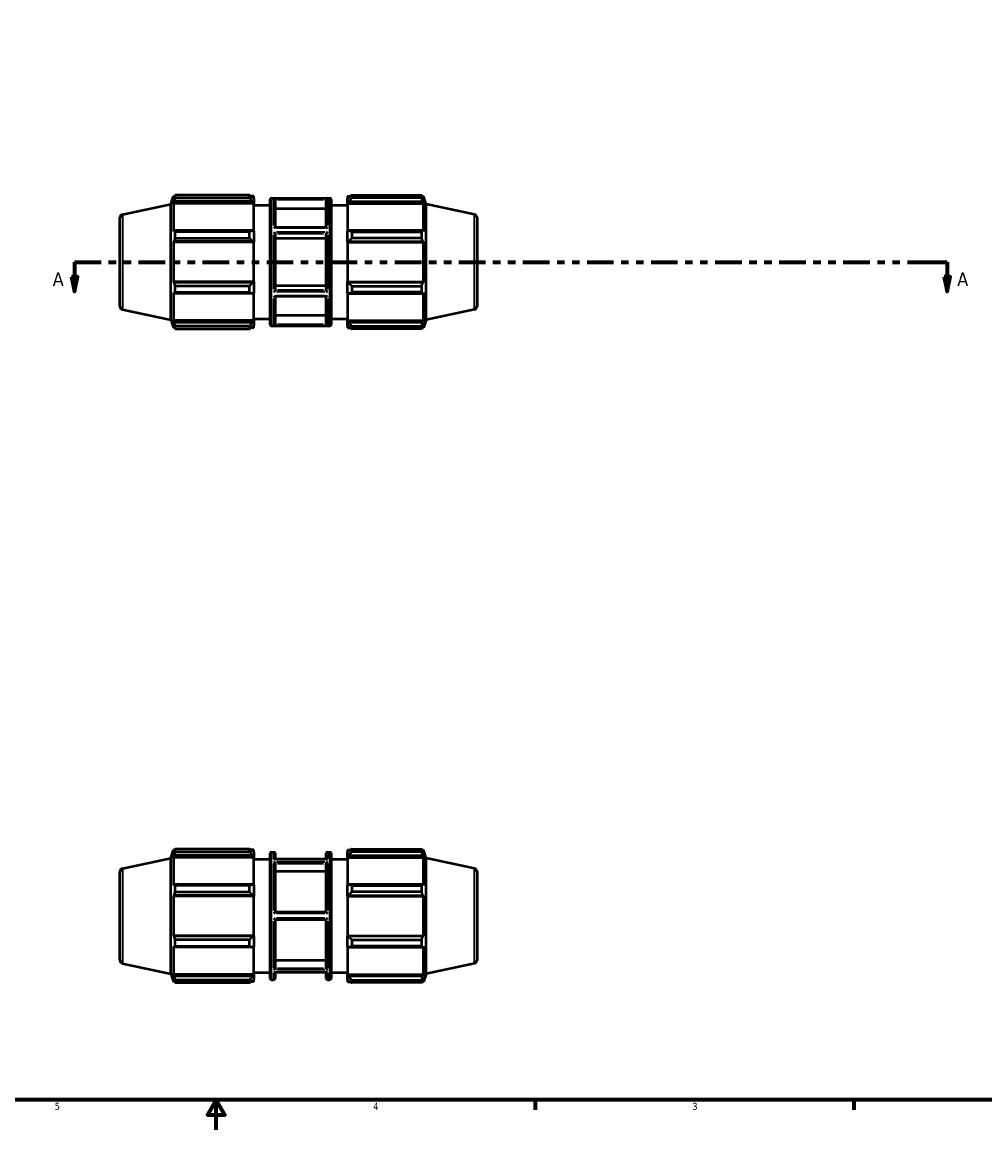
# Model space of a CAD drawing. Header units: inches. Extents: x 0.1 to 41, y 0.6 to 30.1.
# Tile 2 of 5: x 14.4 to 27.2, y 0.6 to 15.4. Entities that reach past the tile are written whole.
import ezdxf

# ---------------------------------------------------------------- set-up
doc = ezdxf.new("R2010")
doc.units = ezdxf.units.IN
doc.header["$MEASUREMENT"] = 0
doc.linetypes.add('DOUBLE_DASH_CHAIN', pattern=[1.2403, 0.6614, -0.0827, 0.1654, -0.0827, 0.1654, -0.0827])
for name, color, linetype, lineweight in [('Border (ANSI)', 7, 'Continuous', 70), ('Section Line (ANSI)', 7, 'DOUBLE_DASH_CHAIN', 70), ('Visible (ANSI)', 7, 'Continuous', 50), ('Visible Narrow (ANSI)', 7, 'Continuous', 35)]:
    doc.layers.add(name, color=color, linetype=linetype, lineweight=lineweight)
doc.styles.add('Label Text (ANSI)', font='tahoma.ttf')
doc.styles.add('Note Text (ANSI)', font='tahoma.ttf')

# ---------------------------------------------------------------- blocks, each defined once
blk = doc.blocks.new('Borders Default Border')
at = {"layer": 'Border (ANSI)'}
for p, q in [((21.25, 1), (21.25, 0.866)), ((25.5, 1), (25.5, 0.866))]:
    blk.add_line(p, q, dxfattribs=at)
at = {"layer": 'Border (ANSI)', "flags": 128}
for points in [[(0.5, 1), (0.5, 21), (33.5, 21), (33.5, 1), (0.5, 1)], [(17, 0.6), (17, 1), (16.885, 0.8), (17.115, 0.8), (17, 1)]]:
    blk.add_lwpolyline(points, dxfattribs=at)
at = {"layer": 'Border (ANSI)', "color": 5, "true_color": 0x0000ff, "char_height": 0.0945, "attachment_point": 7, "style": 'Note Text (ANSI)'}
for s, insert in [('5', (14.847, 0.864)), ('4', (19.092, 0.866)), ('3', (23.346, 0.864))]:
    blk.add_mtext(s, dxfattribs=dict(at, insert=insert))
blk = doc.blocks.new('2dTransSection0')
at = {"layer": 'Section Line (ANSI)', "linetype": 'DOUBLE_DASH_CHAIN', "ltscale": 0.535277}
blk.add_line((15.111, 12.165), (26.742, 12.165), dxfattribs=at)
at = {"layer": 'Section Line (ANSI)', "linetype": 'Continuous'}
for p, q in [((15.111, 12.165), (15.456, 12.165)), ((15.111, 12.165), (15.111, 11.968)), ((26.397, 12.165), (26.742, 12.165)), ((26.742, 12.165), (26.742, 11.968)), ((15.071, 11.968), (15.111, 11.771)), ((15.15, 11.968), (15.071, 11.968)), ((15.111, 11.968), (15.111, 11.771)), ((15.111, 11.771), (15.15, 11.968)), ((26.703, 11.968), (26.742, 11.771)), ((26.782, 11.968), (26.703, 11.968)), ((26.742, 11.968), (26.742, 11.771)), ((26.742, 11.771), (26.782, 11.968))]:
    blk.add_line(p, q, dxfattribs=at)
at = {"layer": 'Section Line (ANSI)', "linetype": 'Continuous', "flags": 128}
for points in [[(15.071, 11.968), (15.111, 11.771), (15.15, 11.968), (15.071, 11.968)], [(26.703, 11.968), (26.742, 11.771), (26.782, 11.968), (26.703, 11.968)]]:
    blk.add_lwpolyline(points, dxfattribs=at)
at = {"layer": 'Section Line (ANSI)'}
for points in [[(15.071, 11.968), (15.111, 11.771), (15.15, 11.968), (15.071, 11.968)], [(26.703, 11.968), (26.742, 11.771), (26.782, 11.968), (26.703, 11.968)]]:
    blk.add_solid(points, dxfattribs=at)
at = {"layer": 'Section Line (ANSI)', "char_height": 0.18, "attachment_point": 7, "style": 'Label Text (ANSI)'}
for insert in [(14.821, 11.847), (26.879, 11.847)]:
    blk.add_mtext('A', dxfattribs=dict(at, insert=insert))

msp = doc.modelspace()

# ---------------------------------------------------------------- linework, layer by layer
at = {"layer": 'Visible (ANSI)'}
for p, q in [((16.3969, 12.9351), (16.432, 13.0434)), ((16.432, 13.0434), (16.432, 13.0027)), ((16.4482, 13.0434), (16.432, 13.0434)), ((16.4413, 13.0298), (16.432, 13.0027)), ((17.444, 13.0537), (16.4535, 13.0537)), ((16.4535, 13.0195), (16.4535, 13.0537)), ((16.4535, 13.0195), (17.444, 13.0195)), ((17.444, 13.0195), (17.444, 13.0537)), ((17.5007, 13.0434), (17.4605, 13.0434)), ((17.5007, 13.0117), (17.4818, 13.0298)), ((17.5007, 13.0117), (17.5007, 13.0434)), ((17.5007, 13.0117), (17.5007, 12.9525)), ((17.7172, 11.3307), (17.7172, 12.9983)), ((17.7339, 13.015), (18.5165, 13.015)), ((17.7852, 12.997), (17.7852, 12.6243)), ((18.4652, 12.6243), (18.4652, 12.997)), ((18.5332, 12.9983), (18.5332, 11.3307)), ((18.7497, 13.0434), (18.7497, 13.0117)), ((18.7497, 13.0434), (18.7899, 13.0434)), ((18.7686, 13.0298), (18.7497, 13.0117)), ((18.7497, 12.9525), (18.7497, 13.0117)), ((18.8064, 13.0537), (18.8064, 13.0195)), ((18.8064, 13.0537), (19.7402, 13.0537)), ((19.7402, 13.0195), (18.8064, 13.0195)), ((19.7402, 13.0195), (19.7402, 13.0537)), ((19.7455, 13.0434), (19.7617, 13.0434)), ((19.7617, 13.0027), (19.7524, 13.0298)), ((19.7617, 13.0027), (19.7617, 13.0434)), ((19.7969, 12.9351), (19.7617, 13.0434)), ((15.7499, 12.7975), (16.3969, 12.9351)), ((16.3969, 11.394), (16.3969, 12.9351)), ((16.432, 12.9441), (16.4413, 12.9692)), ((17.5007, 12.9441), (16.432, 12.9441)), ((16.432, 12.9441), (16.432, 12.5703)), ((17.4818, 12.9692), (16.4413, 12.9692)), ((17.4818, 12.9692), (17.5007, 12.9525)), ((17.5007, 12.9525), (17.5007, 12.9441)), ((17.5007, 12.5747), (17.5007, 12.9441)), ((17.5007, 12.9205), (17.7172, 12.9205)), ((18.4652, 12.8717), (17.7852, 12.8717)), ((18.5332, 12.9205), (18.7497, 12.9205)), ((18.7497, 12.9525), (18.7686, 12.9692)), ((18.7497, 12.9441), (18.7497, 12.9525)), ((18.7497, 12.9441), (18.7497, 12.5747)), ((18.7497, 12.9441), (19.7617, 12.9441)), ((18.7686, 12.9692), (19.7524, 12.9692)), ((19.7524, 12.9692), (19.7617, 12.9441)), ((19.7617, 12.5703), (19.7617, 12.9441)), ((19.7969, 11.394), (19.7969, 12.9351)), ((20.4438, 12.7975), (19.7969, 12.9351)), ((15.7169, 11.5723), (15.7169, 12.7567)), ((20.4769, 12.7567), (20.4769, 11.5723)), ((16.4413, 12.5834), (16.432, 12.5703)), ((17.4818, 12.5834), (16.4413, 12.5834)), ((17.444, 12.567), (16.4535, 12.567)), ((16.4535, 12.4845), (16.4535, 12.567)), ((17.444, 12.4845), (17.444, 12.567)), ((17.5007, 12.5747), (17.4818, 12.5834)), ((17.5007, 12.5747), (17.5007, 12.4317)), ((18.4678, 12.6243), (17.7826, 12.6243)), ((18.7686, 12.5834), (18.7497, 12.5747)), ((18.7497, 12.4317), (18.7497, 12.5747)), ((19.7524, 12.5834), (18.7686, 12.5834)), ((18.8064, 12.567), (18.8064, 12.4845)), ((18.8064, 12.567), (19.7402, 12.567)), ((19.7402, 12.4845), (19.7402, 12.567)), ((19.7617, 12.5703), (19.7524, 12.5834)), ((16.432, 12.4288), (16.4413, 12.4373)), ((17.5007, 12.4288), (16.432, 12.4288)), ((16.432, 12.4288), (16.432, 11.9003)), ((17.4818, 12.4373), (16.4413, 12.4373)), ((16.4535, 12.4845), (17.444, 12.4845)), ((17.4818, 12.4373), (17.5007, 12.4317)), ((17.5007, 12.4317), (17.5007, 12.4288)), ((17.5007, 11.9003), (17.5007, 12.4288)), ((17.7852, 12.5399), (17.7852, 11.7892)), ((18.4652, 12.4772), (17.7852, 12.4772)), ((18.4652, 11.7892), (18.4652, 12.5399)), ((18.7497, 12.4317), (18.7686, 12.4373)), ((18.7497, 12.4288), (18.7497, 12.4317)), ((18.7497, 12.4288), (18.7497, 11.9003)), ((18.7497, 12.4288), (19.7617, 12.4288)), ((18.7686, 12.4373), (19.7524, 12.4373)), ((19.7402, 12.4845), (18.8064, 12.4845)), ((19.7524, 12.4373), (19.7617, 12.4288)), ((19.7617, 11.9003), (19.7617, 12.4288)), ((17.5007, 11.9003), (16.432, 11.9003)), ((16.4413, 11.8917), (16.432, 11.9003)), ((17.4818, 11.8917), (16.4413, 11.8917)), ((17.444, 11.8446), (16.4535, 11.8446)), ((16.4535, 11.7621), (16.4535, 11.8446)), ((17.444, 11.7621), (17.444, 11.8446)), ((17.5007, 11.8974), (17.4818, 11.8917)), ((17.5007, 11.9003), (17.5007, 11.8974)), ((17.5007, 11.8974), (17.5007, 11.7544)), ((17.7852, 11.8519), (18.4652, 11.8519)), ((18.7497, 11.8974), (18.7497, 11.9003)), ((18.7497, 11.9003), (19.7617, 11.9003)), ((18.7686, 11.8917), (18.7497, 11.8974)), ((18.7497, 11.7544), (18.7497, 11.8974)), ((19.7524, 11.8917), (18.7686, 11.8917)), ((18.8064, 11.8446), (18.8064, 11.7621)), ((18.8064, 11.8446), (19.7402, 11.8446)), ((19.7402, 11.7621), (19.7402, 11.8446)), ((19.7617, 11.9003), (19.7524, 11.8917)), ((16.432, 11.7587), (16.4413, 11.7456)), ((16.432, 11.7587), (16.432, 11.385)), ((17.4818, 11.7456), (16.4413, 11.7456)), ((16.4535, 11.7621), (17.444, 11.7621)), ((17.4818, 11.7456), (17.5007, 11.7544)), ((17.5007, 11.385), (17.5007, 11.7544)), ((18.4678, 11.7048), (17.7826, 11.7048)), ((17.7852, 11.7048), (17.7852, 11.3321)), ((18.4652, 11.3321), (18.4652, 11.7048)), ((18.7497, 11.7544), (18.7686, 11.7456)), ((18.7497, 11.7544), (18.7497, 11.385)), ((18.7686, 11.7456), (19.7524, 11.7456)), ((19.7402, 11.7621), (18.8064, 11.7621)), ((19.7524, 11.7456), (19.7617, 11.7587)), ((19.7617, 11.385), (19.7617, 11.7587)), ((15.7499, 11.5315), (16.3969, 11.394)), ((20.4438, 11.5315), (19.7969, 11.394)), ((16.3969, 11.394), (16.432, 11.2857)), ((17.5007, 11.385), (16.432, 11.385)), ((16.4413, 11.3598), (16.432, 11.385)), ((17.5007, 11.3766), (17.4818, 11.3598)), ((17.5007, 11.4085), (17.7172, 11.4085)), ((17.5007, 11.385), (17.5007, 11.3766)), ((17.5007, 11.3766), (17.5007, 11.3174)), ((17.7852, 11.4574), (18.4652, 11.4574)), ((18.5332, 11.4085), (18.7497, 11.4085)), ((18.7497, 11.3766), (18.7497, 11.385)), ((18.7497, 11.385), (19.7617, 11.385)), ((18.7497, 11.3174), (18.7497, 11.3766)), ((18.7686, 11.3598), (18.7497, 11.3766)), ((19.7617, 11.385), (19.7524, 11.3598)), ((19.7969, 11.394), (19.7617, 11.2857)), ((16.432, 11.3264), (16.4413, 11.2993)), ((16.432, 11.3264), (16.432, 11.2857)), ((16.4482, 11.2857), (16.432, 11.2857)), ((17.4818, 11.3598), (16.4413, 11.3598)), ((17.444, 11.3095), (16.4535, 11.3095)), ((16.4535, 11.2754), (16.4535, 11.3095)), ((16.4535, 11.2754), (17.444, 11.2754)), ((17.444, 11.2754), (17.444, 11.3095)), ((17.5007, 11.2857), (17.4605, 11.2857)), ((17.4818, 11.2993), (17.5007, 11.3174)), ((17.5007, 11.2857), (17.5007, 11.3174)), ((17.7339, 11.314), (18.5165, 11.314)), ((18.7497, 11.3174), (18.7686, 11.2993)), ((18.7497, 11.3174), (18.7497, 11.2857)), ((18.7497, 11.2857), (18.7899, 11.2857)), ((19.7524, 11.3598), (18.7686, 11.3598)), ((18.8064, 11.3095), (18.8064, 11.2754)), ((18.8064, 11.3095), (19.7402, 11.3095)), ((19.7402, 11.2754), (18.8064, 11.2754)), ((19.7402, 11.2754), (19.7402, 11.3095)), ((19.7455, 11.2857), (19.7617, 11.2857)), ((19.7524, 11.2993), (19.7617, 11.3264)), ((19.7617, 11.2857), (19.7617, 11.3264)), ((16.3969, 4.2223), (16.432, 4.3306)), ((16.432, 4.3306), (16.432, 4.2899)), ((16.4482, 4.3306), (16.432, 4.3306)), ((16.4413, 4.317), (16.432, 4.2899)), ((17.444, 4.3409), (16.4535, 4.3409)), ((16.4535, 4.3068), (16.4535, 4.3409)), ((16.4535, 4.3068), (17.444, 4.3068)), ((17.444, 4.3068), (17.444, 4.3409)), ((17.5007, 4.3306), (17.4605, 4.3306)), ((17.5007, 4.2989), (17.4818, 4.317)), ((17.5007, 4.2989), (17.5007, 4.3306)), ((17.5007, 4.2989), (17.5007, 4.2397)), ((17.7172, 2.6179), (17.7172, 4.2856)), ((17.7339, 4.3023), (17.7685, 4.3023)), ((17.7852, 4.2856), (17.7852, 4.2053)), ((18.4652, 4.2053), (18.4652, 4.2856)), ((18.4819, 4.3023), (18.5165, 4.3023)), ((18.5332, 4.2856), (18.5332, 2.6179)), ((18.7497, 4.3306), (18.7497, 4.2989)), ((18.7497, 4.3306), (18.7899, 4.3306)), ((18.7686, 4.317), (18.7497, 4.2989)), ((18.7497, 4.2397), (18.7497, 4.2989)), ((18.8064, 4.3409), (18.8064, 4.3068)), ((18.8064, 4.3409), (19.7402, 4.3409)), ((19.7402, 4.3068), (18.8064, 4.3068)), ((19.7402, 4.3068), (19.7402, 4.3409)), ((19.7455, 4.3306), (19.7617, 4.3306)), ((19.7617, 4.2899), (19.7524, 4.317)), ((19.7617, 4.2899), (19.7617, 4.3306)), ((19.7969, 4.2223), (19.7617, 4.3306)), ((15.7499, 4.0848), (16.3969, 4.2223)), ((16.3969, 2.6812), (16.3969, 4.2223)), ((16.432, 4.2313), (16.4413, 4.2564)), ((17.5007, 4.2313), (16.432, 4.2313)), ((16.432, 4.2313), (16.432, 3.8576)), ((17.4818, 4.2564), (16.4413, 4.2564)), ((17.4818, 4.2564), (17.5007, 4.2397)), ((17.5007, 4.2397), (17.5007, 4.2313)), ((17.5007, 3.8619), (17.5007, 4.2313)), ((17.5007, 4.2078), (17.7172, 4.2078)), ((18.4741, 4.2053), (17.7762, 4.2053)), ((17.7852, 4.1491), (17.7852, 3.499)), ((18.4652, 3.499), (18.4652, 4.1491)), ((18.5332, 4.2078), (18.7497, 4.2078)), ((18.7497, 4.2397), (18.7686, 4.2564)), ((18.7497, 4.2313), (18.7497, 4.2397)), ((18.7497, 4.2313), (18.7497, 3.8619)), ((18.7497, 4.2313), (19.7617, 4.2313)), ((18.7686, 4.2564), (19.7524, 4.2564)), ((19.7524, 4.2564), (19.7617, 4.2313)), ((19.7617, 3.8576), (19.7617, 4.2313)), ((19.7969, 2.6812), (19.7969, 4.2223)), ((20.4438, 4.0848), (19.7969, 4.2223)), ((15.7169, 2.8596), (15.7169, 4.0439)), ((18.4652, 4.0406), (17.7852, 4.0406)), ((20.4769, 4.0439), (20.4769, 2.8596)), ((16.4413, 3.8706), (16.432, 3.8576)), ((17.4818, 3.8706), (16.4413, 3.8706)), ((17.444, 3.8542), (16.4535, 3.8542)), ((16.4535, 3.7717), (16.4535, 3.8542)), ((17.444, 3.7717), (17.444, 3.8542)), ((17.5007, 3.8619), (17.4818, 3.8706)), ((17.5007, 3.8619), (17.5007, 3.7189)), ((18.7686, 3.8706), (18.7497, 3.8619)), ((18.7497, 3.7189), (18.7497, 3.8619)), ((19.7524, 3.8706), (18.7686, 3.8706)), ((18.8064, 3.8542), (18.8064, 3.7717)), ((18.8064, 3.8542), (19.7402, 3.8542)), ((19.7402, 3.7717), (19.7402, 3.8542)), ((19.7617, 3.8576), (19.7524, 3.8706)), ((16.432, 3.716), (16.4413, 3.7246)), ((17.5007, 3.716), (16.432, 3.716)), ((16.432, 3.716), (16.432, 3.1875)), ((17.4818, 3.7246), (16.4413, 3.7246)), ((16.4535, 3.7717), (17.444, 3.7717)), ((17.4818, 3.7246), (17.5007, 3.7189)), ((17.5007, 3.7189), (17.5007, 3.716)), ((17.5007, 3.1875), (17.5007, 3.716)), ((18.7497, 3.7189), (18.7686, 3.7246)), ((18.7497, 3.716), (18.7497, 3.7189)), ((18.7497, 3.716), (18.7497, 3.1875)), ((18.7497, 3.716), (19.7617, 3.716)), ((18.7686, 3.7246), (19.7524, 3.7246)), ((19.7402, 3.7717), (18.8064, 3.7717)), ((19.7524, 3.7246), (19.7617, 3.716)), ((19.7617, 3.1875), (19.7617, 3.716)), ((18.4652, 3.499), (17.7852, 3.499)), ((17.7852, 3.4045), (17.7852, 2.7544)), ((17.7852, 3.4045), (18.4652, 3.4045)), ((18.4652, 2.7544), (18.4652, 3.4045)), ((17.5007, 3.1875), (16.432, 3.1875)), ((16.4413, 3.1789), (16.432, 3.1875)), ((17.4818, 3.1789), (16.4413, 3.1789)), ((17.444, 3.1318), (16.4535, 3.1318)), ((16.4535, 3.0493), (16.4535, 3.1318)), ((17.444, 3.0493), (17.444, 3.1318)), ((17.5007, 3.1846), (17.4818, 3.1789)), ((17.5007, 3.1875), (17.5007, 3.1846)), ((17.5007, 3.1846), (17.5007, 3.0416)), ((18.7497, 3.1846), (18.7497, 3.1875)), ((18.7497, 3.1875), (19.7617, 3.1875)), ((18.7497, 3.0416), (18.7497, 3.1846)), ((18.7686, 3.1789), (18.7497, 3.1846)), ((19.7524, 3.1789), (18.7686, 3.1789)), ((18.8064, 3.1318), (18.8064, 3.0493)), ((18.8064, 3.1318), (19.7402, 3.1318)), ((19.7402, 3.0493), (19.7402, 3.1318)), ((19.7617, 3.1875), (19.7524, 3.1789)), ((16.432, 3.0459), (16.4413, 3.0329)), ((16.432, 3.0459), (16.432, 2.6722)), ((17.4818, 3.0329), (16.4413, 3.0329)), ((16.4535, 3.0493), (17.444, 3.0493)), ((17.4818, 3.0329), (17.5007, 3.0416)), ((17.5007, 2.6722), (17.5007, 3.0416)), ((18.7497, 3.0416), (18.7686, 3.0329)), ((18.7497, 3.0416), (18.7497, 2.6722)), ((18.7686, 3.0329), (19.7524, 3.0329)), ((19.7402, 3.0493), (18.8064, 3.0493)), ((19.7524, 3.0329), (19.7617, 3.0459)), ((19.7617, 2.6722), (19.7617, 3.0459)), ((15.7499, 2.8187), (16.3969, 2.6812)), ((17.7852, 2.8629), (18.4652, 2.8629)), ((20.4438, 2.8187), (19.7969, 2.6812)), ((16.3969, 2.6812), (16.432, 2.5729)), ((17.5007, 2.6722), (16.432, 2.6722)), ((16.4413, 2.6471), (16.432, 2.6722)), ((17.5007, 2.6638), (17.4818, 2.6471)), ((17.5007, 2.6958), (17.7172, 2.6958)), ((17.5007, 2.6722), (17.5007, 2.6638)), ((17.5007, 2.6638), (17.5007, 2.6046)), ((18.4741, 2.6982), (17.7762, 2.6982)), ((17.7852, 2.6982), (17.7852, 2.6179)), ((18.4652, 2.6179), (18.4652, 2.6982)), ((18.5332, 2.6958), (18.7497, 2.6958)), ((18.7497, 2.6638), (18.7497, 2.6722)), ((18.7497, 2.6722), (19.7617, 2.6722)), ((18.7497, 2.6046), (18.7497, 2.6638)), ((18.7686, 2.6471), (18.7497, 2.6638)), ((19.7617, 2.6722), (19.7524, 2.6471)), ((19.7969, 2.6812), (19.7617, 2.5729)), ((16.432, 2.6136), (16.4413, 2.5865)), ((16.432, 2.6136), (16.432, 2.5729)), ((16.4482, 2.5729), (16.432, 2.5729)), ((17.4818, 2.6471), (16.4413, 2.6471)), ((17.444, 2.5967), (16.4535, 2.5967)), ((16.4535, 2.5626), (16.4535, 2.5967)), ((16.4535, 2.5626), (17.444, 2.5626)), ((17.444, 2.5626), (17.444, 2.5967)), ((17.5007, 2.5729), (17.4605, 2.5729)), ((17.4818, 2.5865), (17.5007, 2.6046)), ((17.5007, 2.5729), (17.5007, 2.6046)), ((17.7339, 2.6013), (17.7685, 2.6013)), ((18.4819, 2.6013), (18.5165, 2.6013)), ((18.7497, 2.6046), (18.7686, 2.5865)), ((18.7497, 2.6046), (18.7497, 2.5729)), ((18.7497, 2.5729), (18.7899, 2.5729)), ((19.7524, 2.6471), (18.7686, 2.6471)), ((18.8064, 2.5967), (18.8064, 2.5626)), ((18.8064, 2.5967), (19.7402, 2.5967)), ((19.7402, 2.5626), (18.8064, 2.5626)), ((19.7402, 2.5626), (19.7402, 2.5967)), ((19.7455, 2.5729), (19.7617, 2.5729)), ((19.7524, 2.5865), (19.7617, 2.6136)), ((19.7617, 2.5729), (19.7617, 2.6136))]:
    msp.add_line(p, q, dxfattribs=at)
for centre, radius, start, end in [((17.7339, 12.9983), 0.0167, 90, 180), ((18.5165, 12.9983), 0.0167, 0, 90), ((15.7586, 12.7567), 0.0417, 102, 180), ((20.4351, 12.7567), 0.0417, 0, 78), ((15.7586, 11.5723), 0.0417, 180, 258), ((20.4351, 11.5723), 0.0417, 282, 0), ((17.7339, 11.3307), 0.0167, 180, 270), ((18.5165, 11.3307), 0.0167, 270, 0), ((17.7339, 4.2856), 0.0167, 90, 180), ((17.7685, 4.2856), 0.0167, 0, 90), ((18.4819, 4.2856), 0.0167, 90, 180), ((18.5165, 4.2856), 0.0167, 0, 90), ((15.7586, 4.0439), 0.0417, 102, 180), ((20.4351, 4.0439), 0.0417, 0, 78), ((15.7586, 2.8596), 0.0417, 180, 258), ((20.4351, 2.8596), 0.0417, 282, 0), ((17.7339, 2.6179), 0.0167, 180, 270), ((17.7685, 2.6179), 0.0167, 270, 0), ((18.4819, 2.6179), 0.0167, 180, 270), ((18.5165, 2.6179), 0.0167, 270, 0)]:
    msp.add_arc(centre, radius, start, end, dxfattribs=at)
for points, weights in [([(16.4535, 13.0537), (16.4472, 13.0415), (16.4413, 13.0298)], [1, 1.00227497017, 1.00373507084]), ([(16.4413, 12.9692), (16.4472, 12.9939), (16.4535, 13.0195)], [1.00373507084, 1.00227497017, 1]), ([(17.4818, 13.0298), (17.4637, 13.0415), (17.444, 13.0537)], [1.00673686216, 1.01291536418, 1.01829984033]), ([(17.444, 13.0195), (17.4637, 12.9939), (17.4818, 12.9692)], [1.01829984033, 1.01291536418, 1.00673686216]), ([(18.8064, 13.0537), (18.7867, 13.0415), (18.7686, 13.0298)], [1.01762948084, 1.0124667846, 1.00650796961]), ([(18.7686, 12.9692), (18.7867, 12.9939), (18.8064, 13.0195)], [1.00650796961, 1.0124667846, 1.01762948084]), ([(19.7402, 13.0537), (19.7465, 13.0415), (19.7524, 13.0298)], [1, 1.00227497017, 1.00373507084]), ([(19.7524, 12.9692), (19.7465, 12.9939), (19.7402, 13.0195)], [1.00373507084, 1.00227497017, 1]), ([(16.4535, 12.567), (16.4472, 12.5754), (16.4413, 12.5834)], [1, 1.00227497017, 1.00373507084]), ([(17.4818, 12.5834), (17.4637, 12.5754), (17.444, 12.567)], [1.00673686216, 1.01291536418, 1.01829984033]), ([(18.8064, 12.567), (18.7867, 12.5754), (18.7686, 12.5834)], [1.01762948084, 1.0124667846, 1.00650796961]), ([(19.7402, 12.567), (19.7465, 12.5754), (19.7524, 12.5834)], [1, 1.00227497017, 1.00373507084]), ([(16.4413, 12.4373), (16.4472, 12.4604), (16.4535, 12.4845)], [1.00373507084, 1.00227497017, 1]), ([(17.444, 12.4845), (17.4637, 12.4604), (17.4818, 12.4373)], [1.01829984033, 1.01291536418, 1.00673686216]), ([(18.7686, 12.4373), (18.7867, 12.4604), (18.8064, 12.4845)], [1.00650796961, 1.0124667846, 1.01762948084]), ([(19.7524, 12.4373), (19.7465, 12.4604), (19.7402, 12.4845)], [1.00373507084, 1.00227497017, 1]), ([(16.4535, 11.8446), (16.4472, 11.8686), (16.4413, 11.8917)], [1, 1.00227497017, 1.00373507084]), ([(17.4818, 11.8917), (17.4637, 11.8686), (17.444, 11.8446)], [1.00673686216, 1.01291536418, 1.01829984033]), ([(18.8064, 11.8446), (18.7867, 11.8686), (18.7686, 11.8917)], [1.01762948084, 1.0124667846, 1.00650796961]), ([(19.7402, 11.8446), (19.7465, 11.8686), (19.7524, 11.8917)], [1, 1.00227497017, 1.00373507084]), ([(16.4413, 11.7456), (16.4472, 11.7537), (16.4535, 11.7621)], [1.00373507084, 1.00227497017, 1]), ([(17.444, 11.7621), (17.4637, 11.7537), (17.4818, 11.7456)], [1.01829984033, 1.01291536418, 1.00673686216]), ([(18.7686, 11.7456), (18.7867, 11.7537), (18.8064, 11.7621)], [1.00650796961, 1.0124667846, 1.01762948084]), ([(19.7524, 11.7456), (19.7465, 11.7537), (19.7402, 11.7621)], [1.00373507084, 1.00227497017, 1]), ([(16.4535, 11.3095), (16.4472, 11.3352), (16.4413, 11.3598)], [1, 1.00227497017, 1.00373507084]), ([(16.4413, 11.2993), (16.4472, 11.2876), (16.4535, 11.2754)], [1.00373507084, 1.00227497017, 1]), ([(17.4818, 11.3598), (17.4637, 11.3352), (17.444, 11.3095)], [1.00673686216, 1.01291536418, 1.01829984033]), ([(17.444, 11.2754), (17.4637, 11.2876), (17.4818, 11.2993)], [1.01829984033, 1.01291536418, 1.00673686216]), ([(18.8064, 11.3095), (18.7867, 11.3352), (18.7686, 11.3598)], [1.01762948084, 1.0124667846, 1.00650796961]), ([(18.7686, 11.2993), (18.7867, 11.2876), (18.8064, 11.2754)], [1.00650796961, 1.0124667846, 1.01762948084]), ([(19.7402, 11.3095), (19.7465, 11.3352), (19.7524, 11.3598)], [1, 1.00227497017, 1.00373507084]), ([(19.7524, 11.2993), (19.7465, 11.2876), (19.7402, 11.2754)], [1.00373507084, 1.00227497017, 1]), ([(16.4535, 4.3409), (16.4472, 4.3287), (16.4413, 4.317)], [1, 1.00227497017, 1.00373507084]), ([(16.4413, 4.2564), (16.4472, 4.2811), (16.4535, 4.3068)], [1.00373507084, 1.00227497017, 1]), ([(17.4818, 4.317), (17.4637, 4.3287), (17.444, 4.3409)], [1.00673686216, 1.01291536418, 1.01829984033]), ([(17.444, 4.3068), (17.4637, 4.2811), (17.4818, 4.2564)], [1.01829984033, 1.01291536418, 1.00673686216]), ([(18.8064, 4.3409), (18.7867, 4.3287), (18.7686, 4.317)], [1.01762948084, 1.0124667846, 1.00650796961]), ([(18.7686, 4.2564), (18.7867, 4.2811), (18.8064, 4.3068)], [1.00650796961, 1.0124667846, 1.01762948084]), ([(19.7402, 4.3409), (19.7465, 4.3287), (19.7524, 4.317)], [1, 1.00227497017, 1.00373507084]), ([(19.7524, 4.2564), (19.7465, 4.2811), (19.7402, 4.3068)], [1.00373507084, 1.00227497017, 1]), ([(16.4535, 3.8542), (16.4472, 3.8626), (16.4413, 3.8706)], [1, 1.00227497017, 1.00373507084]), ([(17.4818, 3.8706), (17.4637, 3.8626), (17.444, 3.8542)], [1.00673686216, 1.01291536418, 1.01829984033]), ([(18.8064, 3.8542), (18.7867, 3.8626), (18.7686, 3.8706)], [1.01762948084, 1.0124667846, 1.00650796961]), ([(19.7402, 3.8542), (19.7465, 3.8626), (19.7524, 3.8706)], [1, 1.00227497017, 1.00373507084]), ([(16.4413, 3.7246), (16.4472, 3.7477), (16.4535, 3.7717)], [1.00373507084, 1.00227497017, 1]), ([(17.444, 3.7717), (17.4637, 3.7477), (17.4818, 3.7246)], [1.01829984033, 1.01291536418, 1.00673686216]), ([(18.7686, 3.7246), (18.7867, 3.7477), (18.8064, 3.7717)], [1.00650796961, 1.0124667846, 1.01762948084]), ([(19.7524, 3.7246), (19.7465, 3.7477), (19.7402, 3.7717)], [1.00373507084, 1.00227497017, 1]), ([(16.4535, 3.1318), (16.4472, 3.1558), (16.4413, 3.1789)], [1, 1.00227497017, 1.00373507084]), ([(17.4818, 3.1789), (17.4637, 3.1558), (17.444, 3.1318)], [1.00673686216, 1.01291536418, 1.01829984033]), ([(18.8064, 3.1318), (18.7867, 3.1558), (18.7686, 3.1789)], [1.01762948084, 1.0124667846, 1.00650796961]), ([(19.7402, 3.1318), (19.7465, 3.1558), (19.7524, 3.1789)], [1, 1.00227497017, 1.00373507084]), ([(16.4413, 3.0329), (16.4472, 3.0409), (16.4535, 3.0493)], [1.00373507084, 1.00227497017, 1]), ([(17.444, 3.0493), (17.4637, 3.0409), (17.4818, 3.0329)], [1.01829984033, 1.01291536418, 1.00673686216]), ([(18.7686, 3.0329), (18.7867, 3.0409), (18.8064, 3.0493)], [1.00650796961, 1.0124667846, 1.01762948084]), ([(19.7524, 3.0329), (19.7465, 3.0409), (19.7402, 3.0493)], [1.00373507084, 1.00227497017, 1]), ([(16.4535, 2.5967), (16.4472, 2.6224), (16.4413, 2.6471)], [1, 1.00227497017, 1.00373507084]), ([(16.4413, 2.5865), (16.4472, 2.5748), (16.4535, 2.5626)], [1.00373507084, 1.00227497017, 1]), ([(17.4818, 2.6471), (17.4637, 2.6224), (17.444, 2.5967)], [1.00673686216, 1.01291536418, 1.01829984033]), ([(17.444, 2.5626), (17.4637, 2.5748), (17.4818, 2.5865)], [1.01829984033, 1.01291536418, 1.00673686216]), ([(18.8064, 2.5967), (18.7867, 2.6224), (18.7686, 2.6471)], [1.01762948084, 1.0124667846, 1.00650796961]), ([(18.7686, 2.5865), (18.7867, 2.5748), (18.8064, 2.5626)], [1.00650796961, 1.0124667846, 1.01762948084]), ([(19.7402, 2.5967), (19.7465, 2.6224), (19.7524, 2.6471)], [1, 1.00227497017, 1.00373507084]), ([(19.7524, 2.5865), (19.7465, 2.5748), (19.7402, 2.5626)], [1.00373507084, 1.00227497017, 1])]:
    msp.add_rational_spline(points, weights, degree=2, dxfattribs=at)
for points, knots in [([(17.7685, 13.0145), (17.7685, 13.0145), (17.7686, 13.0145), (17.7703, 13.0144), (17.7721, 13.014), (17.7754, 13.0128), (17.7769, 13.0119), (17.7799, 13.0096), (17.7813, 13.0081), (17.7833, 13.0049), (17.7841, 13.0034), (17.7849, 13.0004), (17.7851, 12.9991), (17.7852, 12.9978)], [-0.000413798, -0.000413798, -0.000413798, -0.000413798, 0, 0, 0.018717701, 0.018717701, 0.0365655, 0.0365655, 0.055078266, 0.055078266, 0.068933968, 0.068933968, 0.079258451, 0.079258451, 0.079258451, 0.079258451]), ([(18.4819, 13.0145), (18.4819, 13.0145), (18.4818, 13.0145), (18.4802, 13.0144), (18.4785, 13.0141), (18.4753, 13.0129), (18.4737, 13.0121), (18.4708, 13.0099), (18.4694, 13.0085), (18.4674, 13.0056), (18.4667, 13.0041), (18.4656, 13.0011), (18.4653, 12.9994), (18.4652, 12.9978)], [-0.07895646, -0.07895646, -0.07895646, -0.07895646, -0.078721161, -0.078721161, -0.0611047, -0.0611047, -0.043119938, -0.043119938, -0.02580773, -0.02580773, -0.012657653, -0.012657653, 0, 0, 0, 0]), ([(17.7826, 12.6243), (17.7825, 12.6243), (17.7825, 12.6243), (17.7813, 12.6243), (17.7799, 12.6239), (17.7769, 12.6225), (17.7754, 12.6216), (17.7721, 12.6194), (17.7703, 12.6181), (17.7686, 12.6166), (17.7685, 12.6165), (17.7685, 12.6165)], [0.12251333, 0.12251333, 0.12251333, 0.12251333, 0.123133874, 0.123133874, 0.145821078, 0.145821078, 0.167693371, 0.167693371, 0.190631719, 0.190631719, 0.191138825, 0.191138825, 0.191138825, 0.191138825]), ([(17.7685, 12.5625), (17.7685, 12.5625), (17.7686, 12.5624), (17.7703, 12.5609), (17.7721, 12.5592), (17.7754, 12.5557), (17.7769, 12.554), (17.7799, 12.5503), (17.7813, 12.5484), (17.7833, 12.5451), (17.7841, 12.5438), (17.7849, 12.5417), (17.7851, 12.5409), (17.7852, 12.5402)], [-0.000413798, -0.000413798, -0.000413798, -0.000413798, 0, 0, 0.018717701, 0.018717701, 0.0365655, 0.0365655, 0.055078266, 0.055078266, 0.068933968, 0.068933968, 0.079258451, 0.079258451, 0.079258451, 0.079258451]), ([(18.4819, 12.5625), (18.4819, 12.5625), (18.4818, 12.5625), (18.4802, 12.561), (18.4785, 12.5594), (18.4753, 12.556), (18.4737, 12.5542), (18.4707, 12.5506), (18.4693, 12.5487), (18.4673, 12.5456), (18.4666, 12.5442), (18.4656, 12.542), (18.4653, 12.541), (18.4652, 12.5402)], [-0.078939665, -0.078939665, -0.078939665, -0.078939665, -0.078648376, -0.078648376, -0.060905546, -0.060905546, -0.043153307, -0.043153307, -0.025343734, -0.025343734, -0.011824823, -0.011824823, 0, 0, 0, 0]), ([(18.4678, 12.6243), (18.4685, 12.6243), (18.4693, 12.6242), (18.4717, 12.6234), (18.4735, 12.6225), (18.4774, 12.6201), (18.4796, 12.6184), (18.4818, 12.6166), (18.4819, 12.6165), (18.4819, 12.6165)], [-0.055649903, -0.055649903, -0.055649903, -0.055649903, -0.044303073, -0.044303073, -0.023739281, -0.023739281, 0, 0, 0.000359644, 0.000359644, 0.000359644, 0.000359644]), ([(17.7852, 11.7888), (17.7851, 11.7882), (17.7849, 11.7874), (17.7841, 11.7853), (17.7833, 11.784), (17.7813, 11.7807), (17.7799, 11.7788), (17.7769, 11.7751), (17.7754, 11.7733), (17.7721, 11.7699), (17.7703, 11.7682), (17.7686, 11.7666), (17.7685, 11.7666), (17.7685, 11.7666)], [0.093501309, 0.093501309, 0.093501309, 0.093501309, 0.106153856, 0.106153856, 0.123133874, 0.123133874, 0.145821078, 0.145821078, 0.167693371, 0.167693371, 0.190631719, 0.190631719, 0.191138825, 0.191138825, 0.191138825, 0.191138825]), ([(17.7685, 11.7126), (17.7685, 11.7125), (17.7686, 11.7125), (17.7703, 11.711), (17.7721, 11.7097), (17.7754, 11.7075), (17.7769, 11.7065), (17.7799, 11.7052), (17.7813, 11.7048), (17.7825, 11.7048), (17.7825, 11.7048), (17.7826, 11.7048)], [-0.000413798, -0.000413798, -0.000413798, -0.000413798, 0, 0, 0.018717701, 0.018717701, 0.0365655, 0.0365655, 0.055078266, 0.055078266, 0.055584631, 0.055584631, 0.055584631, 0.055584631]), ([(18.4652, 11.7888), (18.4653, 11.7881), (18.4656, 11.7871), (18.4666, 11.7848), (18.4673, 11.7835), (18.4693, 11.7803), (18.4707, 11.7785), (18.4737, 11.7749), (18.4753, 11.7731), (18.4785, 11.7697), (18.4802, 11.7681), (18.4818, 11.7666), (18.4819, 11.7666), (18.4819, 11.7666)], [-0.079351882, -0.079351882, -0.079351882, -0.079351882, -0.067421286, -0.067421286, -0.05378145, -0.05378145, -0.035812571, -0.035812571, -0.017901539, -0.017901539, 0, 0, 0.000293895, 0.000293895, 0.000293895, 0.000293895]), ([(18.4819, 11.7126), (18.4819, 11.7126), (18.4818, 11.7125), (18.4796, 11.7106), (18.4774, 11.709), (18.4735, 11.7066), (18.4717, 11.7057), (18.4693, 11.7049), (18.4685, 11.7048), (18.4678, 11.7048)], [-0.088778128, -0.088778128, -0.088778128, -0.088778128, -0.088422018, -0.088422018, -0.064916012, -0.064916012, -0.044554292, -0.044554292, -0.033318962, -0.033318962, -0.033318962, -0.033318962]), ([(17.7852, 11.3313), (17.7851, 11.33), (17.7849, 11.3286), (17.7841, 11.3257), (17.7833, 11.3242), (17.7813, 11.321), (17.7799, 11.3195), (17.7769, 11.3171), (17.7754, 11.3163), (17.7721, 11.315), (17.7703, 11.3147), (17.7686, 11.3146), (17.7685, 11.3146), (17.7685, 11.3146)], [0.093501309, 0.093501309, 0.093501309, 0.093501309, 0.106153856, 0.106153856, 0.123133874, 0.123133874, 0.145821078, 0.145821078, 0.167693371, 0.167693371, 0.190631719, 0.190631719, 0.191138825, 0.191138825, 0.191138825, 0.191138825]), ([(18.4652, 11.3313), (18.4653, 11.3296), (18.4656, 11.328), (18.4667, 11.3249), (18.4674, 11.3235), (18.4694, 11.3206), (18.4708, 11.3192), (18.4737, 11.317), (18.4753, 11.3161), (18.4785, 11.315), (18.4802, 11.3147), (18.4818, 11.3146), (18.4819, 11.3146), (18.4819, 11.3146)], [-0.079411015, -0.079411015, -0.079411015, -0.079411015, -0.06664244, -0.06664244, -0.053377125, -0.053377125, -0.035913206, -0.035913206, -0.017770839, -0.017770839, 0, 0, 0.000237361, 0.000237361, 0.000237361, 0.000237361]), ([(17.7762, 4.2053), (17.7754, 4.2053), (17.7746, 4.2053), (17.7721, 4.2048), (17.7703, 4.2043), (17.7686, 4.2034), (17.7685, 4.2034), (17.7685, 4.2034)], [0.156238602, 0.156238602, 0.156238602, 0.156238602, 0.167693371, 0.167693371, 0.190631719, 0.190631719, 0.191138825, 0.191138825, 0.191138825, 0.191138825]), ([(17.7685, 4.1722), (17.7685, 4.1722), (17.7686, 4.1722), (17.7703, 4.1712), (17.7721, 4.1701), (17.7754, 4.1673), (17.7769, 4.1658), (17.7799, 4.1624), (17.7813, 4.1604), (17.7833, 4.1567), (17.7841, 4.155), (17.7849, 4.1521), (17.7851, 4.1509), (17.7852, 4.1497)], [-0.000413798, -0.000413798, -0.000413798, -0.000413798, 0, 0, 0.018717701, 0.018717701, 0.0365655, 0.0365655, 0.055078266, 0.055078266, 0.068933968, 0.068933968, 0.079258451, 0.079258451, 0.079258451, 0.079258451]), ([(18.4819, 4.1722), (18.4819, 4.1722), (18.4818, 4.1722), (18.4796, 4.171), (18.4774, 4.1694), (18.4735, 4.1659), (18.4717, 4.164), (18.4691, 4.1603), (18.468, 4.1586), (18.4664, 4.1552), (18.4658, 4.1536), (18.4654, 4.1512), (18.4653, 4.1505), (18.4652, 4.1497)], [-0.088778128, -0.088778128, -0.088778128, -0.088778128, -0.088422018, -0.088422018, -0.064916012, -0.064916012, -0.044554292, -0.044554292, -0.029868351, -0.029868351, -0.01619237, -0.01619237, -0.009887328, -0.009887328, -0.009887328, -0.009887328]), ([(18.4741, 4.2053), (18.475, 4.2053), (18.476, 4.2052), (18.4785, 4.2048), (18.4802, 4.2042), (18.4818, 4.2034), (18.4819, 4.2034), (18.4819, 4.2034)], [-0.028185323, -0.028185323, -0.028185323, -0.028185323, -0.017901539, -0.017901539, 0, 0, 0.000293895, 0.000293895, 0.000293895, 0.000293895]), ([(17.7852, 3.499), (17.7851, 3.499), (17.7849, 3.4988), (17.7841, 3.4981), (17.7833, 3.4975), (17.7813, 3.4956), (17.7799, 3.4942), (17.7769, 3.4913), (17.7754, 3.4898), (17.7721, 3.4865), (17.7703, 3.4848), (17.7686, 3.483), (17.7685, 3.483), (17.7685, 3.4829)], [0.093501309, 0.093501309, 0.093501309, 0.093501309, 0.106153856, 0.106153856, 0.123133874, 0.123133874, 0.145821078, 0.145821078, 0.167693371, 0.167693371, 0.190631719, 0.190631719, 0.191138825, 0.191138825, 0.191138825, 0.191138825]), ([(17.7685, 3.4206), (17.7685, 3.4205), (17.7686, 3.4205), (17.7703, 3.4187), (17.7721, 3.417), (17.7754, 3.4137), (17.7769, 3.4122), (17.7799, 3.4093), (17.7813, 3.4079), (17.7833, 3.406), (17.7841, 3.4054), (17.7849, 3.4047), (17.7851, 3.4045), (17.7852, 3.4045)], [-0.000413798, -0.000413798, -0.000413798, -0.000413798, 0, 0, 0.018717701, 0.018717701, 0.0365655, 0.0365655, 0.055078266, 0.055078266, 0.068933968, 0.068933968, 0.079258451, 0.079258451, 0.079258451, 0.079258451]), ([(18.4652, 3.499), (18.4653, 3.499), (18.4656, 3.4988), (18.4667, 3.4978), (18.4674, 3.4972), (18.4694, 3.4953), (18.4708, 3.494), (18.4737, 3.4911), (18.4753, 3.4895), (18.4785, 3.4863), (18.4802, 3.4846), (18.4818, 3.483), (18.4819, 3.4829), (18.4819, 3.4829)], [-0.079411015, -0.079411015, -0.079411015, -0.079411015, -0.06664244, -0.06664244, -0.053377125, -0.053377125, -0.035913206, -0.035913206, -0.017770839, -0.017770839, 0, 0, 0.000237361, 0.000237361, 0.000237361, 0.000237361]), ([(18.4819, 3.4206), (18.4819, 3.4206), (18.4818, 3.4205), (18.4802, 3.4189), (18.4785, 3.4172), (18.4753, 3.414), (18.4737, 3.4124), (18.4708, 3.4095), (18.4694, 3.4082), (18.4674, 3.4063), (18.4667, 3.4057), (18.4656, 3.4047), (18.4653, 3.4045), (18.4652, 3.4045)], [-0.07895646, -0.07895646, -0.07895646, -0.07895646, -0.078721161, -0.078721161, -0.0611047, -0.0611047, -0.043119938, -0.043119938, -0.02580773, -0.02580773, -0.012657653, -0.012657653, 0, 0, 0, 0]), ([(17.7852, 2.7538), (17.7851, 2.7526), (17.7849, 2.7514), (17.7841, 2.7485), (17.7833, 2.7468), (17.7813, 2.7431), (17.7799, 2.7411), (17.7769, 2.7377), (17.7754, 2.7362), (17.7721, 2.7334), (17.7703, 2.7323), (17.7686, 2.7313), (17.7685, 2.7313), (17.7685, 2.7313)], [0.093501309, 0.093501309, 0.093501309, 0.093501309, 0.106153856, 0.106153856, 0.123133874, 0.123133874, 0.145821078, 0.145821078, 0.167693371, 0.167693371, 0.190631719, 0.190631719, 0.191138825, 0.191138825, 0.191138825, 0.191138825]), ([(17.7685, 2.7001), (17.7685, 2.7001), (17.7686, 2.7001), (17.7703, 2.6992), (17.7721, 2.6987), (17.7746, 2.6982), (17.7754, 2.6982), (17.7762, 2.6982)], [-0.000413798, -0.000413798, -0.000413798, -0.000413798, 0, 0, 0.018717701, 0.018717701, 0.028064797, 0.028064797, 0.028064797, 0.028064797]), ([(18.4652, 2.7538), (18.4653, 2.753), (18.4654, 2.7523), (18.4658, 2.7499), (18.4664, 2.7483), (18.468, 2.7449), (18.4691, 2.7432), (18.4717, 2.7395), (18.4735, 2.7376), (18.4774, 2.7341), (18.4796, 2.7325), (18.4818, 2.7313), (18.4819, 2.7313), (18.4819, 2.7313)], [-0.079314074, -0.079314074, -0.079314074, -0.079314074, -0.072946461, -0.072946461, -0.059134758, -0.059134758, -0.044303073, -0.044303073, -0.023739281, -0.023739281, 0, 0, 0.000359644, 0.000359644, 0.000359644, 0.000359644]), ([(18.4819, 2.7001), (18.4819, 2.7001), (18.4818, 2.7001), (18.4802, 2.6993), (18.4785, 2.6987), (18.476, 2.6983), (18.475, 2.6982), (18.4741, 2.6982)], [-0.078939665, -0.078939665, -0.078939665, -0.078939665, -0.078648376, -0.078648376, -0.060905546, -0.060905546, -0.050712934, -0.050712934, -0.050712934, -0.050712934])]:
    msp.add_open_spline(points, degree=3, knots=knots, dxfattribs=at)
for points in [[(17.7852, 12.9978), (17.7852, 12.9975), (17.7852, 12.9973), (17.7852, 12.997)], [(18.4652, 12.9978), (18.4652, 12.9975), (18.4652, 12.9973), (18.4652, 12.997)], [(17.7852, 12.5402), (17.7852, 12.5401), (17.7852, 12.54), (17.7852, 12.5399)], [(18.4652, 12.5402), (18.4652, 12.5401), (18.4652, 12.54), (18.4652, 12.5399)], [(17.7852, 11.7892), (17.7852, 11.7891), (17.7852, 11.789), (17.7852, 11.7888)], [(18.4652, 11.7892), (18.4652, 11.7891), (18.4652, 11.789), (18.4652, 11.7888)], [(17.7852, 11.3321), (17.7852, 11.3318), (17.7852, 11.3316), (17.7852, 11.3313)], [(18.4652, 11.3321), (18.4652, 11.3318), (18.4652, 11.3316), (18.4652, 11.3313)], [(17.7852, 4.1497), (17.7852, 4.1495), (17.7852, 4.1493), (17.7852, 4.1491)], [(18.4652, 4.1497), (18.4652, 4.1495), (18.4652, 4.1493), (18.4652, 4.1491)], [(17.7852, 2.7544), (17.7852, 2.7542), (17.7852, 2.754), (17.7852, 2.7538)], [(18.4652, 2.7544), (18.4652, 2.7542), (18.4652, 2.754), (18.4652, 2.7538)]]:
    msp.add_open_spline(points, degree=3, dxfattribs=at)
at = {"layer": 'Visible Narrow (ANSI)'}
for p, q in [((17.7339, 13.0046), (17.7339, 11.3245)), ((17.7685, 12.651), (17.7685, 13.0119)), ((18.4462, 13.0145), (17.8042, 13.0145)), ((17.8192, 12.9978), (18.4312, 12.9978)), ((18.4819, 13.0119), (18.4819, 12.651)), ((18.5165, 11.3245), (18.5165, 13.0046)), ((15.7499, 12.7898), (15.7499, 11.5393)), ((20.4438, 11.5393), (20.4438, 12.7898)), ((18.4462, 12.6165), (17.8042, 12.6165)), ((18.4462, 12.5625), (17.8042, 12.5625)), ((17.7685, 11.8036), (17.7685, 12.5255)), ((18.4312, 12.5402), (17.8192, 12.5402)), ((18.4819, 12.5255), (18.4819, 11.8036)), ((17.7685, 11.3171), (17.7685, 11.678)), ((18.4462, 11.7666), (17.8042, 11.7666)), ((18.4462, 11.7126), (17.8042, 11.7126)), ((18.4312, 11.7888), (17.8192, 11.7888)), ((18.4819, 11.678), (18.4819, 11.3171)), ((18.4462, 11.3146), (17.8042, 11.3146)), ((18.4312, 11.3313), (17.8192, 11.3313)), ((17.7339, 4.2918), (17.7339, 2.6117)), ((17.7685, 4.2129), (17.7685, 4.302)), ((18.4819, 4.302), (18.4819, 4.2129)), ((18.5165, 2.6117), (18.5165, 4.2918)), ((17.7685, 3.5243), (17.7685, 4.1494)), ((18.4462, 4.2034), (17.8042, 4.2034)), ((18.4462, 4.1722), (17.8042, 4.1722)), ((17.8192, 4.1497), (18.4312, 4.1497)), ((18.4819, 4.1494), (18.4819, 3.5243)), ((15.7499, 4.077), (15.7499, 2.8265)), ((20.4438, 2.8265), (20.4438, 4.077)), ((18.4462, 3.4829), (17.8042, 3.4829)), ((18.4462, 3.4206), (17.8042, 3.4206)), ((17.7685, 2.7541), (17.7685, 3.3792)), ((18.4819, 3.3792), (18.4819, 2.7541)), ((17.7685, 2.6015), (17.7685, 2.6906)), ((18.4462, 2.7313), (17.8042, 2.7313)), ((18.4462, 2.7001), (17.8042, 2.7001)), ((17.8192, 2.7538), (18.4312, 2.7538)), ((18.4819, 2.6906), (18.4819, 2.6015))]:
    msp.add_line(p, q, dxfattribs=at)

# ---------------------------------------------------------------- block references
msp.add_blockref('Borders Default Border', (0, 0))
at = {"layer": 'Section Line (ANSI)'}
msp.add_blockref('2dTransSection0', (0, 0), dxfattribs=at)

doc.saveas('drawing.dxf')
